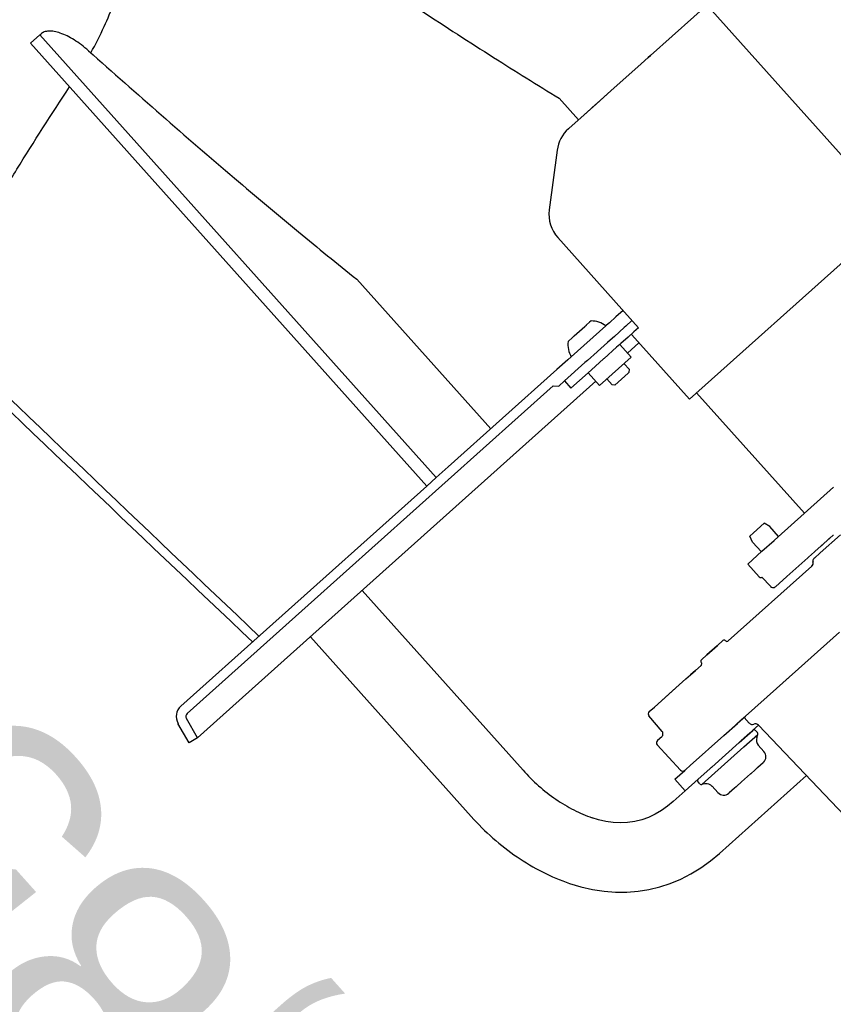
# Model space of a CAD drawing. Header units: millimetres. Extents: x -5775 to 72913, y -36825 to 83180.
# Tile 16 of 48: x 64130 to 64341, y 43064 to 43319. Entities that reach past the tile are written whole.
import ezdxf
from ezdxf.enums import TextEntityAlignment as Align

# ---------------------------------------------------------------- set-up
doc = ezdxf.new("R2010")
doc.units = ezdxf.units.MM
doc.header["$LTSCALE"] = 0.3
doc.layers.add('RLT 2', color=253, linetype='Continuous')
doc.styles.add('Arial', font='arial.ttf', dxfattribs={"width": 0.95, "height": 1.8})

# ---------------------------------------------------------------- blocks, each defined once
blk = doc.blocks.new('RLT2')
at = {"layer": 'RLT 2', "ltscale": 4}
blk.add_line((104189.11, -109757.98), (104476.56, -110079.22), dxfattribs=at)
at = {"layer": 'RLT 2'}
for p, q in [((104358.24, -109896.85), (104318.68, -109932.25)), ((104318.68, -109932.25), (104358.24, -109896.85)), ((104160.47, -109926.88), (104158.03, -109929.07)), ((104160.47, -109926.88), (104160.68, -109926.7)), ((104263.16, -110041.64), (104160.47, -109926.88)), ((104260.72, -110043.83), (104158.03, -109929.07)), ((104318.08, -109932.78), (104316.29, -109934.38)), ((104316.29, -109934.38), (104318.08, -109932.78)), ((104318.68, -109932.25), (104318.08, -109932.78)), ((104318.08, -109932.78), (104318.68, -109932.25)), ((104316.29, -109934.38), (104308.41, -109941.44)), ((104308.41, -109941.44), (104316.29, -109934.38)), ((104308.41, -109941.44), (104304.71, -109944.75)), ((104304.85, -109944.62), (104308.41, -109941.44)), ((104295.03, -109943.35), (104300.03, -109948.94)), ((104304.71, -109944.75), (104297.52, -109951.19)), ((104302.25, -109946.95), (104304.55, -109944.89)), ((104304.55, -109944.89), (104304.71, -109944.75)), ((104304.71, -109944.75), (104304.85, -109944.62)), ((104297.52, -109951.19), (104302.25, -109946.95)), ((104297.52, -109951.19), (104297.44, -109951.25)), ((104297.44, -109951.26), (104297.52, -109951.19)), ((104294.52, -109956.77), (104292.45, -109972.27)), ((104382.07, -109973.62), (104328.77, -110021.32)), ((104294.67, -109979.46), (104315.56, -110002.81)), ((104242.61, -109990.25), (104277.29, -110029)), ((104311.56, -109998.34), (104309.69, -110000.01)), ((104302.12, -110002.09), (104302.88, -110001.4)), ((104303.28, -110001.05), (104302.88, -110001.4)), ((104308.04, -110001.49), (104307.31, -110002.14)), ((104309.69, -110000.01), (104308.04, -110001.49)), ((104313.89, -110000.95), (104312.31, -110002.36)), ((104298.16, -110010.32), (104307.11, -110002.32)), ((104298.94, -110004.93), (104301.66, -110002.5)), ((104301.66, -110002.5), (104301.85, -110002.33)), ((104301.85, -110002.33), (104301.86, -110002.32)), ((104301.86, -110002.32), (104302.06, -110002.14)), ((104302.06, -110002.14), (104302.12, -110002.09)), ((104307.11, -110002.32), (104307.31, -110002.14)), ((104311.84, -110002.78), (104309.32, -110005.04)), ((104311.86, -110002.76), (104311.84, -110002.78)), ((104312.31, -110002.36), (104311.86, -110002.76)), ((104314.37, -110003.88), (104312.88, -110005.21)), ((104315.56, -110002.81), (104314.37, -110003.88)), ((104297.32, -110006.38), (104298.48, -110005.34)), ((104298.48, -110005.34), (104298.55, -110005.28)), ((104298.55, -110005.28), (104298.75, -110005.1)), ((104298.75, -110005.1), (104298.94, -110004.93)), ((104307.58, -110006.6), (104304.97, -110008.93)), ((104308.23, -110006.01), (104307.58, -110006.6)), ((104309.32, -110005.04), (104308.23, -110006.01)), ((104310.99, -110006.9), (104310.73, -110007.13)), ((104312.88, -110005.21), (104310.99, -110006.9)), ((104315.69, -110006.7), (104312.73, -110009.35)), ((104313.86, -110004.66), (104328.77, -110021.32)), ((104304.85, -110009.04), (104302.36, -110011.26)), ((104304.97, -110008.93), (104304.85, -110009.04)), ((104309.9, -110007.88), (104306.64, -110010.79)), ((104310.73, -110007.13), (104309.9, -110007.88)), ((104310.73, -110007.13), (104313.67, -110010.41)), ((104313.67, -110010.41), (104310.73, -110007.13)), ((104297.23, -110011.16), (104294.44, -110013.66)), ((104301.71, -110011.85), (104296.4, -110016.6)), ((104297.23, -110011.16), (104298.16, -110010.32)), ((104302.36, -110011.26), (104301.71, -110011.85)), ((104306.51, -110010.9), (104303.38, -110013.71)), ((104305.47, -110017.74), (104313.67, -110010.41)), ((104306.64, -110010.79), (104306.51, -110010.9)), ((104266.29, -110038.84), (104294.44, -110013.66)), ((104302.54, -110014.46), (104298.07, -110018.46)), ((104303.38, -110013.71), (104302.54, -110014.46)), ((104302.54, -110014.46), (104305.47, -110017.74)), ((104305.47, -110017.74), (104302.54, -110014.46)), ((104309.44, -110017.68), (104312.92, -110014.57)), ((104311.81, -110012.07), (104313.21, -110013.64)), ((104312.92, -110014.57), (104313.17, -110014.34)), ((104313.17, -110014.34), (104313.21, -110013.64)), ((104304.53, -110016.69), (104223.75, -110088.98)), ((104296.4, -110016.6), (104294.91, -110017.93)), ((104296.4, -110016.6), (104298.07, -110018.46)), ((104307.33, -110016.07), (104308.73, -110017.64)), ((104220.89, -110082.83), (104293.5, -110017.85)), ((104293.5, -110017.85), (104294.91, -110017.93)), ((104309.44, -110017.68), (104308.73, -110017.64)), ((104330.63, -110019.65), (104358.57, -110050.87)), ((104263.16, -110041.64), (104266.29, -110038.84)), ((104263.16, -110041.64), (104260.72, -110043.83)), ((104260.72, -110043.83), (104263.16, -110041.64)), ((104219.22, -110080.97), (104260.72, -110043.83)), ((104351.74, -110056.99), (104366.1, -110044.14)), ((104348.18, -110053.47), (104345.38, -110055.97)), ((104349.61, -110054.33), (104348.18, -110053.47)), ((104351.88, -110056.86), (104349.61, -110054.33)), ((104344.45, -110056.8), (104345.38, -110055.97)), ((104345.14, -110058.33), (104344.45, -110056.8)), ((104347.56, -110060.73), (104350.69, -110057.93)), ((104350.69, -110057.93), (104351.73, -110056.99)), ((104351.73, -110056.99), (104351.74, -110056.99)), ((104366.05, -110056.52), (104361.29, -110060.79)), ((104367.95, -110056.44), (104362.69, -110061.15)), ((104362.98, -110059.28), (104365.1, -110057.37)), ((104365.1, -110057.37), (104365.2, -110057.28)), ((104365.2, -110057.28), (104366, -110056.58)), ((104366, -110056.58), (104366.06, -110056.52)), ((104366.04, -110056.54), (104366.05, -110056.52)), ((104347.41, -110060.86), (104345.14, -110058.33)), ((104343.87, -110064.03), (104347.56, -110060.73)), ((104354.05, -110067.27), (104359.49, -110062.4)), ((104359.49, -110062.4), (104359.63, -110062.27)), ((104359.63, -110062.27), (104359.49, -110062.4)), ((104359.63, -110062.27), (104361.15, -110060.91)), ((104361.01, -110062.64), (104361.12, -110062.55)), ((104361.09, -110062.57), (104361.01, -110062.64)), ((104361.01, -110062.64), (104361.01, -110062.64)), ((104361.01, -110062.64), (104361.01, -110062.64)), ((104361.12, -110062.55), (104361.09, -110062.57)), ((104361.16, -110062.51), (104361.12, -110062.55)), ((104361.15, -110060.91), (104361.29, -110060.79)), ((104362.69, -110061.15), (104361.16, -110062.51)), ((104338.85, -110083.95), (104360.51, -110064.57)), ((104343.87, -110064.03), (104346.88, -110067.38)), ((104360.79, -110063.5), (104360.79, -110063.5)), ((104347.57, -110067.42), (104349.75, -110069.79)), ((104351.18, -110069.83), (104353.96, -110067.34)), ((104354.05, -110067.27), (104353.96, -110067.34)), ((104353.96, -110067.34), (104353.96, -110067.34)), ((104349.75, -110069.79), (104349.81, -110069.86)), ((104349.75, -110069.79), (104349.75, -110069.79)), ((104351.15, -110069.86), (104351.13, -110069.88)), ((104351.15, -110069.86), (104351.18, -110069.83)), ((104351.18, -110069.83), (104351.15, -110069.86)), ((104243.96, -110070.89), (104285.65, -110117.47)), ((104196.98, -110100.87), (104219.22, -110080.97)), ((104198.64, -110102.73), (104220.89, -110082.83)), ((104230.55, -110082.89), (104272.23, -110129.47)), ((104351.3, -110096.3), (104367.67, -110081.65)), ((104333.27, -110087.6), (104336.06, -110085.11)), ((104335.92, -110085.23), (104333.27, -110087.6)), ((104336.06, -110085.11), (104335.92, -110085.23)), ((104336.06, -110085.11), (104337.45, -110083.86)), ((104337.43, -110083.88), (104336.06, -110085.11)), ((104337.43, -110083.88), (104337.43, -110083.88)), ((104338.15, -110083.89), (104338.16, -110083.91)), ((104333.27, -110087.6), (104331.9, -110088.83)), ((104331.97, -110088.76), (104333.27, -110087.6)), ((104201.28, -110109.08), (104223.75, -110088.98)), ((104330.33, -110091.58), (104331.77, -110090.29)), ((104330.33, -110091.58), (104331.77, -110090.29)), ((104331.77, -110090.29), (104331.8, -110090.26)), ((104331.79, -110090.27), (104331.77, -110090.29)), ((104331.81, -110090.25), (104331.79, -110090.27)), ((104331.8, -110090.26), (104331.81, -110090.25)), ((104331.83, -110089.54), (104331.85, -110089.56)), ((104331.88, -110088.85), (104331.97, -110088.76)), ((104331.9, -110088.83), (104331.9, -110088.83)), ((104327.88, -110093.77), (104329.03, -110092.74)), ((104327.88, -110093.77), (104329.03, -110092.74)), ((104330.33, -110091.58), (104329.03, -110092.74)), ((104329.03, -110092.74), (104330.33, -110091.58)), ((104323.42, -110097.76), (104327.88, -110093.77)), ((104323.49, -110097.69), (104327.88, -110093.77)), ((104353.84, -110094.02), (104354.22, -110093.68)), ((104319.68, -110101.1), (104323.42, -110097.76)), ((104319.68, -110101.1), (104323.31, -110097.86)), ((104323.31, -110097.86), (104323.42, -110097.76)), ((104323.42, -110097.76), (104323.49, -110097.69)), ((104343.32, -110103.44), (104351.3, -110096.3)), ((104318.37, -110102.28), (104319.68, -110101.1)), ((104318.38, -110102.27), (104319.68, -110101.1)), ((104321.69, -110107.4), (104318.29, -110103.39)), ((104341.27, -110105.27), (104343.32, -110103.44)), ((104342.86, -110103.85), (104342.83, -110103.88)), ((104342.87, -110103.83), (104342.86, -110103.85)), ((104342.86, -110103.85), (104342.86, -110103.85)), ((104342.88, -110103.83), (104342.87, -110103.83)), ((104342.92, -110103.79), (104342.88, -110103.83)), ((104342.96, -110103.76), (104342.92, -110103.79)), ((104342.92, -110103.79), (104344.29, -110105.27)), ((104199.11, -110110.33), (104196.25, -110105.34)), ((104199.11, -110110.33), (104196.25, -110105.34)), ((104201.28, -110109.08), (104198.42, -110104.1)), ((104337.71, -110108.45), (104341.2, -110105.34)), ((104339.55, -110106.81), (104341.09, -110105.43)), ((104341.09, -110105.43), (104341.2, -110105.34)), ((104341.2, -110105.34), (104341.78, -110104.81)), ((104341.2, -110105.34), (104341.27, -110105.27)), ((104341.97, -110104.64), (104341.78, -110104.81)), ((104342, -110104.62), (104341.97, -110104.64)), ((104342.26, -110104.39), (104342, -110104.62)), ((104342.83, -110103.88), (104342.26, -110104.39)), ((104342.83, -110103.88), (104342.83, -110103.88)), ((104346.68, -110105.81), (104345.2, -110107.12)), ((104346.65, -110105.78), (104346.65, -110105.78)), ((104321.59, -110108.79), (104320.51, -110109.76)), ((104329, -110116.25), (104337.71, -110108.45)), ((104341.66, -110110.29), (104345.19, -110107.13)), ((104342.22, -110109.79), (104344.45, -110107.79)), ((104342.85, -110111.43), (104346.48, -110108.18)), ((104344.45, -110107.79), (104345.16, -110107.16)), ((104345.16, -110107.16), (104345.2, -110107.12)), ((104345.19, -110107.13), (104345.2, -110107.12)), ((104345.2, -110107.12), (104345.2, -110107.12)), ((104346.38, -110107.69), (104345.9, -110107.16)), ((104346.21, -110109.01), (104346.48, -110108.18)), ((104201.28, -110109.08), (104199.11, -110110.33)), ((104201.28, -110109.08), (104199.11, -110110.33)), ((104326.5, -110117.44), (104320.43, -110110.87)), ((104342.85, -110111.43), (104331.95, -110121.19)), ((104334.58, -110116.63), (104341.66, -110110.29)), ((104341.66, -110110.29), (104334.58, -110116.63)), ((104341.66, -110110.29), (104341.84, -110110.13)), ((104341.84, -110110.13), (104342.08, -110109.92)), ((104342.08, -110109.92), (104342.22, -110109.79)), ((104348.08, -110112.6), (104346.62, -110110.96)), ((104327.88, -110117.25), (104329, -110116.25)), ((104327.88, -110117.25), (104329, -110116.25)), ((104331.35, -110114.15), (104331.35, -110114.15)), ((104334.39, -110116.79), (104334.58, -110116.63)), ((104334.58, -110116.63), (104334.39, -110116.79)), ((104346.49, -110116.7), (104347.9, -110115.44)), ((104346.49, -110116.7), (104347.86, -110115.48)), ((104347.86, -110115.48), (104347.92, -110115.42)), ((104347.9, -110115.44), (104347.9, -110115.44)), ((104325.02, -110119.81), (104327.62, -110117.49)), ((104327.62, -110117.49), (104327.88, -110117.25)), ((104327.62, -110117.49), (104327.88, -110117.25)), ((104327.62, -110117.49), (104327.88, -110117.25)), ((104331.04, -110119.79), (104334.02, -110117.13)), ((104334.02, -110117.13), (104331.04, -110119.79)), ((104334.02, -110117.13), (104334.39, -110116.79)), ((104334.39, -110116.79), (104334.02, -110117.13)), ((104336.56, -110139.01), (104359.09, -110118.85)), ((104343.06, -110119.78), (104343.85, -110119.07)), ((104343.85, -110119.07), (104343.06, -110119.78)), ((104343.85, -110119.07), (104344.6, -110118.39)), ((104344.6, -110118.39), (104343.85, -110119.07)), ((104344.6, -110118.39), (104344.74, -110118.27)), ((104344.74, -110118.27), (104344.6, -110118.39)), ((104344.74, -110118.27), (104345.69, -110117.42)), ((104345.69, -110117.42), (104344.74, -110118.27)), ((104345.69, -110117.42), (104345.89, -110117.24)), ((104345.69, -110117.42), (104345.87, -110117.26)), ((104345.87, -110117.26), (104345.89, -110117.24)), ((104345.89, -110117.24), (104346.05, -110117.1)), ((104345.89, -110117.24), (104346.05, -110117.1)), ((104346.05, -110117.1), (104346.45, -110116.74)), ((104346.05, -110117.1), (104346.45, -110116.74)), ((104346.45, -110116.74), (104346.48, -110116.72)), ((104346.45, -110116.74), (104346.48, -110116.72)), ((104346.48, -110116.72), (104346.49, -110116.7)), ((104346.48, -110116.72), (104346.49, -110116.7)), ((104325.02, -110119.81), (104327.68, -110122.79)), ((104327.68, -110122.79), (104331.04, -110119.79)), ((104331.47, -110121.03), (104331, -110120.5)), ((104332.8, -110121.01), (104331.95, -110121.19)), ((104336.16, -110123.27), (104334.7, -110121.63)), ((104340.85, -110121.75), (104341.02, -110121.6)), ((104341.02, -110121.6), (104340.85, -110121.75)), ((104341.02, -110121.6), (104341.03, -110121.59)), ((104341.03, -110121.59), (104341.02, -110121.6)), ((104341.03, -110121.59), (104341.22, -110121.42)), ((104341.22, -110121.42), (104341.03, -110121.59)), ((104342.17, -110120.57), (104341.22, -110121.42)), ((104341.22, -110121.42), (104342.12, -110120.62)), ((104342.12, -110120.62), (104342.17, -110120.57)), ((104342.17, -110120.57), (104342.3, -110120.45)), ((104342.3, -110120.45), (104342.17, -110120.57)), ((104342.3, -110120.45), (104343.06, -110119.78)), ((104343.06, -110119.78), (104342.3, -110120.45)), ((104324.56, -110125.59), (104327.68, -110122.79)), ((104339.05, -110123.36), (104338.98, -110123.42)), ((104339.01, -110123.4), (104340.41, -110122.14)), ((104340.41, -110122.14), (104339.05, -110123.36)), ((104340.41, -110122.14), (104340.46, -110122.1)), ((104340.46, -110122.1), (104340.41, -110122.14)), ((104340.85, -110121.75), (104340.46, -110122.1)), ((104340.46, -110122.1), (104340.8, -110121.79)), ((104340.8, -110121.79), (104340.85, -110121.75)), ((104303.54, -110129.76), (104303.54, -110129.76)), ((104336.56, -110139.01), (104336.56, -110139.01)), ((104297.72, -110146.8), (104297.72, -110146.8))]:
    blk.add_line(p, q, dxfattribs=at)
for points in [[(104349.81, -110069.86), (104350.03, -110070), (104350.27, -110070.09), (104350.53, -110070.11), (104350.78, -110070.07), (104351.02, -110069.96), (104351.13, -110069.88)], [(104346.65, -110105.78), (104356.93, -110116.58), (104367.21, -110127.37), (104377.25, -110137.91)], [(104324.56, -110125.59), (104323.13, -110126.79), (104321.54, -110127.91), (104319.9, -110128.87), (104318.2, -110129.67), (104316.43, -110130.3), (104314.59, -110130.76), (104312.73, -110131.02), (104310.87, -110131.09), (104309, -110130.99), (104307.12, -110130.72), (104305.25, -110130.29), (104303.54, -110129.76)], [(104297.72, -110146.8), (104300.62, -110147.68), (104303.65, -110148.38), (104306.65, -110148.84), (104309.62, -110149.06), (104312.56, -110149.06), (104315.45, -110148.83), (104318.29, -110148.37), (104321.08, -110147.7), (104323.82, -110146.8), (104326.51, -110145.68), (104329.16, -110144.33), (104331.73, -110142.75), (104334.24, -110140.94), (104336.56, -110139.01)]]:
    blk.add_lwpolyline(points, dxfattribs=at)
for centre, radius, start, end in [((104303.44, -109957.96), 9, 131.8233, 172.3998), ((104301.37, -109973.46), 9, 172.3998, 221.8233), ((118093.45, -95459.01), 20159.41, 226.146063, 226.502394), ((117897.83, -95633.71), 19900.29, 226.203102, 226.564392), ((104303.41, -110007.05), 6, 51.9392, 91.197), ((104303.27, -110007.17), 6, 172.4494, 211.7074), ((104313.3, -110005.16), 0.75, 41.8233, 61.4576), ((104361.55, -110063.24), 0.8, 131.8262, 198.9356), ((104361.55, -110063.24), 0.8, 131.8233, 198.9379), ((104359.84, -110063.82), 1, 311.8231, 18.9379), ((104359.85, -110063.82), 0.999, 323.0073, 327.7207), ((104359.84, -110063.82), 1, 327.721, 334.193), ((104359.84, -110063.82), 1, 334.2013, 340.0431), ((104359.84, -110063.82), 1, 5.9513, 18.9176), ((104359.84, -110063.82), 1, 340.042, 345.3771), ((104359.84, -110063.82), 1, 345.387, 352.2337), ((104359.84, -110063.82), 1, 356.5732, 5.923), ((104359.84, -110063.82), 1, 352.2329, 356.5623), ((104347.25, -110067.04), 0.5, 222.8231, 284.6381), ((104347.28, -110067.11), 0.425, 283.8148, 313.7198), ((104350.52, -110069.1), 0.984, 309.5861, 311.8228), ((104337.78, -110084.24), 0.5, 43.3232, 131.8233), ((104338.53, -110083.57), 0.5, 223.3232, 309.7961), ((104332.21, -110089.22), 0.5, 131.8227, 220.3232), ((104331.47, -110089.89), 0.5, 311.8233, 313.8451), ((104331.47, -110089.89), 0.5, 313.8451, 40.3232), ((104199.38, -110103.55), 3.6, 131.8233, 209.8232), ((104199.38, -110103.55), 3.6, 131.8233, 209.8232), ((104199.38, -110103.55), 1.1, 131.8233, 209.8232), ((104318.9, -110102.88), 0.8, 131.8233, 220.3232), ((104345.03, -110104.59), 1, 222.8231, 294.6114), ((104345.81, -110106.65), 1.21, 46.0552, 107.8978), ((104320.93, -110108.04), 1, 311.8233, 337.1089), ((104320.93, -110108.04), 1, 337.1089, 40.3232), ((104345.53, -110107.5), 0.5, 41.8233, 131.8233), ((104346, -110108.03), 0.5, 341.8232, 41.8233), ((104321.04, -110110.36), 0.8, 131.8233, 220.3232), ((104348.11, -110109.63), 2, 161.8232, 221.8233), ((104346.59, -110113.93), 2, 311.8233, 41.8233), ((104327.08, -110116.89), 0.8, 223.3232, 311.8233), ((104327.35, -110116.66), 0.799, 299.1711, 311.8001), ((104331.37, -110120.17), 0.5, 131.8233, 221.8233), ((104331.85, -110120.7), 0.5, 221.8233, 281.8232), ((104333.21, -110122.97), 2, 41.8233, 101.8232), ((104337.65, -110121.93), 2, 221.8233, 311.8233)]:
    blk.add_arc(centre, radius, start, end, dxfattribs=at)
for points, knots in [([(104216.81, -109891.87), (104224.18, -109897), (104238.31, -109906.71), (104258.71, -109920.34), (104277.38, -109932.41), (104289.32, -109939.87), (104295.03, -109943.35)], [0, 0, 0, 0, 0.287702, 0.548963, 0.785861, 1, 1, 1, 1]), ([(104173.66, -109931.56), (104174.9, -109929.34), (104177.06, -109925.1), (104180.44, -109916.98), (104182.15, -109910.91), (104182.79, -109906.91)], [0, 0, 0, 0, 0.289243, 0.53995, 1, 1, 1, 1]), ([(104173.06, -109931.02), (104172.46, -109930.49), (104171.26, -109929.5), (104169.4, -109928.21), (104167.57, -109927.19), (104165.84, -109926.45), (104164.24, -109926.02), (104162.82, -109925.89), (104161.6, -109926.09), (104160.94, -109926.46), (104160.68, -109926.7)], [0, 0, 0, 0, 0.171982, 0.334843, 0.485305, 0.620654, 0.739049, 0.840017, 0.925292, 1, 1, 1, 1]), ([(104173.06, -109931.02), (104185.54, -109942.19), (104203.57, -109957.97), (104226.91, -109977.54), (104237.53, -109986.2), (104242.61, -109990.25)], [0, 0, 0, 0, 0.549987, 0.786613, 1, 1, 1, 1]), ([(104142.64, -109981.75), (104144.5, -109978.47), (104148.4, -109971.76), (104156.79, -109957.9), (104163.5, -109947.45), (104168.16, -109940.4)], [0, 0, 0, 0, 0.233399, 0.47865, 1, 1, 1, 1]), ([(104285.65, -110117.47), (104288.18, -110120.3), (104292.42, -110124.07), (104298.69, -110127.82), (104301.93, -110129.21), (104303.54, -110129.76)], [0, 0, 0, 0, 0.519696, 0.767301, 1, 1, 1, 1]), ([(104272.23, -110129.47), (104275.75, -110133.41), (104283.59, -110140.34), (104292.91, -110145.15), (104297.72, -110146.8)], [0, 0, 0, 0, 0.509846, 1, 1, 1, 1])]:
    blk.add_open_spline(points, degree=3, knots=knots, dxfattribs=at)
at = {"layer": 'RLT 2', "style": 'Arial'}
for s, p in [('1,85 kW', (104269.67, -110227.11)), ('EC 400', (104186.94, -110297.51))]:
    blk.add_text(s, height=65, rotation=131.8233, dxfattribs=at).set_placement(p)
at = {"layer": 'RLT 2', "ltscale": 10, "style": 'Arial'}
blk.add_attdef('TYP', text='', height=40, rotation=131.8233, dxfattribs=at).set_placement((102394.94, -109301.31), align=Align.MIDDLE_CENTER)

msp = doc.modelspace()

# ---------------------------------------------------------------- block references
at = {"layer": 'RLT 2'}
msp.add_blockref('RLT2', (-40025.04, 153242.16, -91039), dxfattribs=at)

doc.saveas('drawing.dxf')
